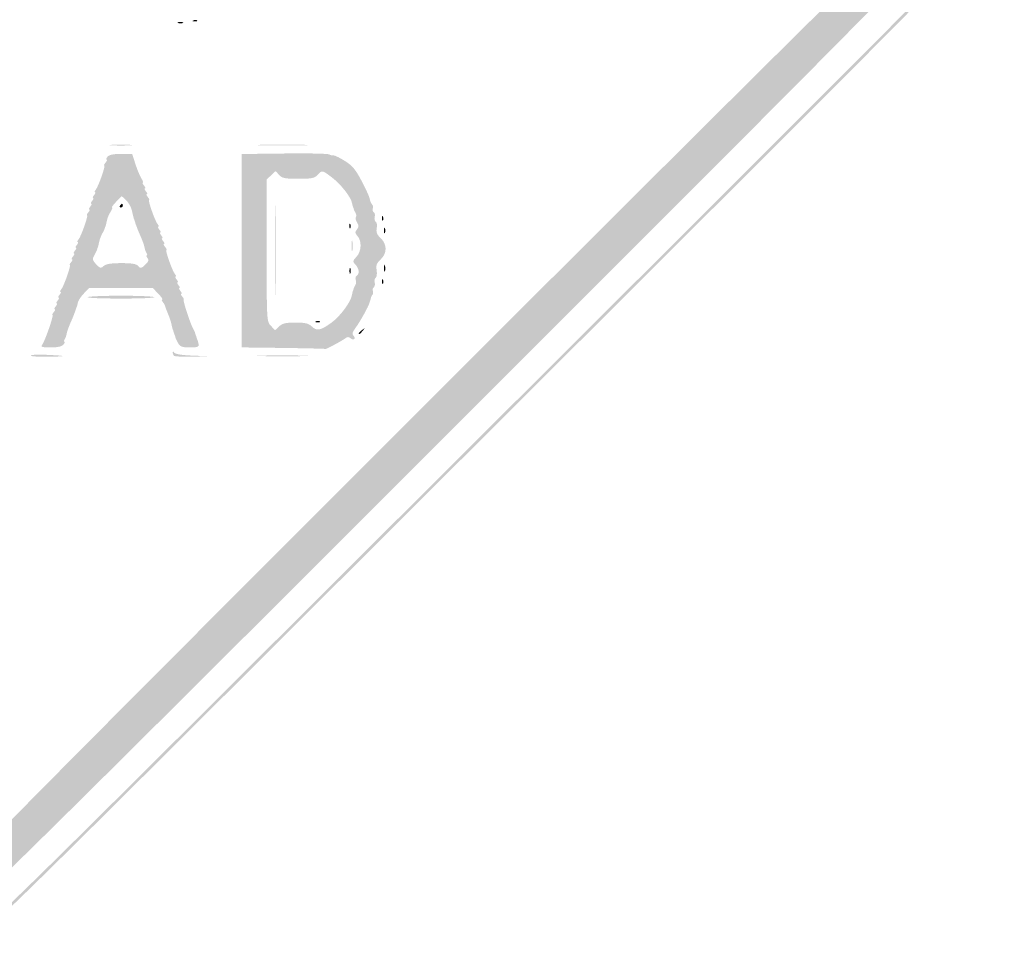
# Model space of a CAD drawing. Header units: inches. Extents: x -25.5 to 26.3, y -25.5 to 25.5.
# Tile 6 of 8: x 2.2 to 26.3, y -25.5 to -2.6. Entities that reach past the tile are written whole.
import ezdxf

# ---------------------------------------------------------------- set-up
doc = ezdxf.new("R2010")
doc.units = ezdxf.units.IN
doc.header["$MEASUREMENT"] = 0

msp = doc.modelspace()

# ---------------------------------------------------------------- hatches: boundary and pattern name
h = msp.add_hatch(color=7)
edge = h.paths.add_edge_path()
edge.add_spline(control_points=[(-0.485, -25.388), (-0.837, -25.302), (-1.088, -25.186), (-1.413, -24.956), (-1.656, -24.784), (-24.688, -1.783), (-24.971, -1.428), (-25.26, -1.067), (-25.407, -0.657), (-25.442, -0.115), (-25.464, 0.232), (-25.451, 0.342), (-25.347, 0.672), (-25.273, 0.908), (-25.151, 1.16), (-25.029, 1.328), (-24.757, 1.705), (-1.826, 24.649), (-1.409, 24.962), (-0.998, 25.27), (-0.834, 25.341), (-0.355, 25.414), (0.313, 25.516), (0.951, 25.326), (1.549, 24.846), (1.707, 24.718), (7.011, 19.436), (13.336, 13.108), (21.925, 4.514), (24.884, 1.525), (25.029, 1.299), (25.22, 0.998), (25.367, 0.606), (25.43, 0.226), (25.482, -0.084), (25.371, -0.662), (25.184, -1.06), (24.992, -1.468), (26.335, -0.11), (10.688, -15.722), (1.446, -24.944), (1.357, -25.031), (1.01, -25.191), (0.458, -25.446), (0.003, -25.506), (-0.485, -25.388)], knot_values=[0, 0, 0, 0, 1, 1, 1, 2, 2, 2, 3, 3, 3, 4, 4, 4, 5, 5, 5, 6, 6, 6, 7, 7, 7, 8, 8, 8, 9, 9, 9, 10, 10, 10, 11, 11, 11, 12, 12, 12, 13, 13, 13, 14, 14, 14, 15, 15, 15, 15], degree=3, periodic=0)
edge = h.paths.add_edge_path(flags=0)
edge.add_spline(control_points=[(0.38, -25.31), (0.534, -25.282), (0.817, -25.186), (1.01, -25.097), (1.357, -24.937), (1.446, -24.85), (10.688, -15.628), (26.246, -0.105), (24.898, -1.468), (25.09, -1.06), (25.466, -0.26), (25.413, 0.549), (24.934, 1.299), (24.79, 1.525), (21.842, 4.502), (13.289, 13.061), (6.99, 19.363), (1.707, 24.624), (1.549, 24.751), (0.951, 25.232), (0.313, 25.422), (-0.355, 25.32), (-0.834, 25.247), (-0.998, 25.176), (-1.409, 24.868), (-1.826, 24.555), (-24.663, 1.705), (-24.935, 1.328), (-25.534, 0.5), (-25.49, -0.65), (-24.83, -1.467), (-24.458, -1.927), (-1.598, -24.756), (-1.342, -24.922), (-1.069, -25.1), (-0.796, -25.218), (-0.485, -25.293), (-0.166, -25.37), (0.032, -25.374), (0.38, -25.31)], knot_values=[0, 0, 0, 0, 1, 1, 1, 2, 2, 2, 3, 3, 3, 4, 4, 4, 5, 5, 5, 6, 6, 6, 7, 7, 7, 8, 8, 8, 9, 9, 9, 10, 10, 10, 11, 11, 11, 12, 12, 12, 13, 13, 13, 13], degree=3, periodic=0)
h = msp.add_hatch(color=7)
edge = h.paths.add_edge_path()
edge.add_spline(control_points=[(0.187, -24.606), (0.165, -24.57), (0.07, -24.558), (-0.078, -24.572), (-0.205, -24.585), (-0.321, -24.576), (-0.335, -24.553), (-0.349, -24.53), (-0.385, -24.517), (-0.416, -24.523), (-0.446, -24.529), (-0.588, -24.475), (-0.73, -24.404), (-0.947, -24.295), (-2.882, -22.382), (-12.613, -12.655), (-22.922, -2.351), (-24.46, -0.788), (-24.496, -0.577), (-24.499, -0.558), (-24.507, -0.531), (-24.514, -0.518), (-24.52, -0.505), (-24.531, -0.473), (-24.537, -0.447), (-24.544, -0.422), (-24.553, -0.39), (-24.559, -0.377), (-24.593, -0.291), (-24.562, 0.355), (-24.518, 0.471), (-24.488, 0.549), (-24.441, 0.676), (-24.412, 0.754), (-24.342, 0.94), (-1.119, 24.184), (-0.812, 24.374), (-0.689, 24.451), (-0.589, 24.5), (-0.589, 24.484), (-0.589, 24.468), (-0.56, 24.479), (-0.526, 24.508), (-0.491, 24.537), (-0.45, 24.548), (-0.434, 24.532), (-0.419, 24.517), (-0.38, 24.521), (-0.348, 24.541), (-0.316, 24.56), (-0.159, 24.577), (0, 24.577), (0.159, 24.577), (0.316, 24.56), (0.348, 24.541), (0.38, 24.521), (0.417, 24.515), (0.43, 24.528), (0.443, 24.541), (0.578, 24.482), (0.729, 24.397), (0.932, 24.282), (1.018, 24.255), (1.056, 24.294), (1.095, 24.333), (4.165, 21.291), (12.728, 12.728), (20.947, 4.508), (24.332, 1.094), (24.297, 1.059), (24.261, 1.023), (24.291, 0.921), (24.4, 0.709), (24.485, 0.544), (24.541, 0.396), (24.526, 0.381), (24.511, 0.366), (24.535, 0.313), (24.58, 0.264), (24.648, 0.189), (24.652, 0.158), (24.602, 0.079), (24.554, 0.002), (24.555, -0.03), (24.606, -0.091), (24.658, -0.155), (24.656, -0.181), (24.589, -0.254), (24.546, -0.302), (24.513, -0.36), (24.518, -0.383), (24.522, -0.405), (24.52, -0.44), (24.514, -0.459), (24.507, -0.479), (24.499, -0.51), (24.494, -0.53), (24.475, -0.614), (24.275, -0.962), (24.23, -0.99), (24.195, -1.011), (24.198, -1.043), (24.238, -1.091), (24.286, -1.149), (22.455, -3.001), (12.726, -12.73), (4.149, -21.307), (1.142, -24.286), (1.103, -24.247), (1.064, -24.207), (1.008, -24.222), (0.888, -24.304), (0.798, -24.364), (0.647, -24.439), (0.551, -24.47), (0.455, -24.501), (0.342, -24.556), (0.299, -24.594), (0.241, -24.644), (0.213, -24.647), (0.187, -24.606)], knot_values=[0, 0, 0, 0, 1, 1, 1, 2, 2, 2, 3, 3, 3, 4, 4, 4, 5, 5, 5, 6, 6, 6, 7, 7, 7, 8, 8, 8, 9, 9, 9, 10, 10, 10, 11, 11, 11, 12, 12, 12, 13, 13, 13, 14, 14, 14, 15, 15, 15, 16, 16, 16, 17, 17, 17, 18, 18, 18, 19, 19, 19, 20, 20, 20, 21, 21, 21, 22, 22, 22, 23, 23, 23, 24, 24, 24, 25, 25, 25, 26, 26, 26, 27, 27, 27, 28, 28, 28, 29, 29, 29, 30, 30, 30, 31, 31, 31, 32, 32, 32, 33, 33, 33, 34, 34, 34, 35, 35, 35, 36, 36, 36, 37, 37, 37, 38, 38, 38, 39, 39, 39, 40, 40, 40, 40], degree=3, periodic=0)
edge = h.paths.add_edge_path(flags=0)
edge.add_spline(control_points=[(0.095, -24.042), (0.111, -24.015), (0.15, -23.996), (0.18, -24), (0.296, -24.014), (0.35, -23.992), (0.492, -23.873), (0.595, -23.786), (0.625, -23.733), (0.592, -23.694), (0.559, -23.654), (3.808, -20.376), (12.1, -12.084), (19.462, -4.722), (23.666, -0.551), (23.688, -0.586), (23.732, -0.657), (23.881, -0.529), (23.981, -0.337), (24.045, -0.213), (24.043, -0.194), (23.953, -0.099)], knot_values=[0, 0, 0, 0, 1, 1, 1, 2, 2, 2, 3, 3, 3, 4, 4, 4, 5, 5, 5, 6, 6, 6, 7, 7, 7, 7], degree=3, periodic=0)
edge.add_line((23.953, -0.099), (23.856, 0.004))
edge.add_line((23.856, 0.004), (23.954, 0.102))
edge.add_spline(control_points=[(23.954, 0.102), (24.044, 0.193), (24.046, 0.21), (23.981, 0.335), (23.882, 0.529), (23.732, 0.657), (23.688, 0.586), (23.666, 0.551), (19.462, 4.722), (12.1, 12.084), (4.119, 20.065), (0.56, 23.655), (0.59, 23.692), (0.62, 23.727), (0.596, 23.782), (0.517, 23.855), (0.453, 23.916), (0.4, 23.948), (0.4, 23.928), (0.4, 23.907), (0.366, 23.919), (0.323, 23.954), (0.281, 23.989), (0.223, 24.02), (0.194, 24.021), (0.165, 24.023), (0.104, 24.042), (0.059, 24.062), (0.014, 24.083), (-0.061, 24.084), (-0.106, 24.064), (-0.194, 24.026), (-0.241, 24.014), (-0.353, 24.003), (-0.443, 23.994), (-23.885, 0.561), (-23.977, 0.389), (-24.014, 0.317), (-24.03, 0.259), (-24.011, 0.259), (-23.992, 0.259), (-24.002, 0.234), (-24.034, 0.203), (-24.096, 0.14), (-24.111, -0.129), (-24.055, -0.184), (-24.021, -0.219), (-24.014, -0.24), (-24.002, -0.365), (-23.994, -0.443), (-0.606, -23.833), (-0.417, -23.951), (-0.336, -24.002), (-0.238, -24.032), (-0.198, -24.017), (-0.159, -24.002), (-0.113, -24.012), (-0.096, -24.04), (-0.057, -24.104), (0.056, -24.105), (0.095, -24.042)], knot_values=[0, 0, 0, 0, 1, 1, 1, 2, 2, 2, 3, 3, 3, 4, 4, 4, 5, 5, 5, 6, 6, 6, 7, 7, 7, 8, 8, 8, 9, 9, 9, 10, 10, 10, 11, 11, 11, 12, 12, 12, 13, 13, 13, 14, 14, 14, 15, 15, 15, 16, 16, 16, 17, 17, 17, 18, 18, 18, 19, 19, 19, 20, 20, 20, 20], degree=3, periodic=0)
h = msp.add_hatch(color=7)
edge = h.paths.add_edge_path()
edge.add_spline(control_points=[(6.42, -2.629), (6.454, -2.615), (6.495, -2.617), (6.51, -2.633), (6.526, -2.648), (6.498, -2.659), (6.448, -2.657), (6.393, -2.655), (6.382, -2.644), (6.42, -2.629)], knot_values=[0, 0, 0, 0, 1, 1, 1, 2, 2, 2, 3, 3, 3, 3], degree=3, periodic=0)
h = msp.add_hatch(color=7)
edge = h.paths.add_edge_path()
edge.add_spline(control_points=[(6.04, -2.677), (6.073, -2.664), (6.126, -2.664), (6.158, -2.677), (6.19, -2.69), (6.164, -2.701), (6.099, -2.701), (6.034, -2.701), (6.008, -2.69), (6.04, -2.677)], knot_values=[0, 0, 0, 0, 1, 1, 1, 2, 2, 2, 3, 3, 3, 3], degree=3, periodic=0)
h = msp.add_hatch(color=7)
edge = h.paths.add_edge_path()
edge.add_spline(control_points=[(4.415, -5.688), (4.538, -5.678), (4.74, -5.678), (4.863, -5.688), (4.986, -5.697), (4.885, -5.705), (4.639, -5.705), (4.393, -5.705), (4.292, -5.697), (4.415, -5.688)], knot_values=[0, 0, 0, 0, 1, 1, 1, 2, 2, 2, 3, 3, 3, 3], degree=3, periodic=0)
h = msp.add_hatch(color=7)
edge = h.paths.add_edge_path()
edge.add_spline(control_points=[(8.086, -5.687), (8.363, -5.679), (8.83, -5.679), (9.122, -5.687), (9.415, -5.695), (9.189, -5.702), (8.619, -5.702), (8.049, -5.702), (7.809, -5.695), (8.086, -5.687)], knot_values=[0, 0, 0, 0, 1, 1, 1, 2, 2, 2, 3, 3, 3, 3], degree=3, periodic=0)
h = msp.add_hatch(color=7)
edge = h.paths.add_edge_path()
edge.add_spline(control_points=[(2.703, -10.603), (2.768, -10.525), (2.996, -9.867), (2.959, -9.867), (2.944, -9.867), (2.958, -9.835), (2.991, -9.796), (3.023, -9.757), (3.033, -9.726), (3.014, -9.726), (2.995, -9.726), (3.006, -9.694), (3.038, -9.655), (3.07, -9.616), (3.081, -9.584), (3.061, -9.584), (3.042, -9.584), (3.053, -9.552), (3.085, -9.514), (3.117, -9.475), (3.128, -9.443), (3.108, -9.443), (3.089, -9.443), (3.1, -9.411), (3.132, -9.372), (3.164, -9.333), (3.175, -9.302), (3.155, -9.302), (3.136, -9.302), (3.144, -9.273), (3.174, -9.238), (3.238, -9.159), (3.42, -8.642), (3.383, -8.642), (3.368, -8.642), (3.382, -8.61), (3.415, -8.572), (3.447, -8.533), (3.457, -8.501), (3.438, -8.501), (3.419, -8.501), (3.429, -8.469), (3.462, -8.43), (3.494, -8.391), (3.504, -8.36), (3.485, -8.36), (3.466, -8.36), (3.476, -8.328), (3.509, -8.289), (3.541, -8.25), (3.552, -8.218), (3.532, -8.218), (3.513, -8.218), (3.524, -8.187), (3.556, -8.148), (3.588, -8.109), (3.599, -8.077), (3.579, -8.077), (3.56, -8.077), (3.568, -8.048), (3.597, -8.013), (3.662, -7.935), (3.844, -7.418), (3.807, -7.418), (3.792, -7.418), (3.806, -7.386), (3.838, -7.347), (3.871, -7.308), (3.881, -7.276), (3.862, -7.276), (3.843, -7.276), (3.853, -7.245), (3.885, -7.206), (3.918, -7.167), (3.928, -7.135), (3.909, -7.135), (3.89, -7.135), (3.9, -7.103), (3.933, -7.065), (3.965, -7.026), (3.975, -6.994), (3.956, -6.994), (3.937, -6.994), (3.947, -6.962), (3.98, -6.923), (4.012, -6.884), (4.023, -6.853), (4.003, -6.853), (3.984, -6.853), (3.992, -6.824), (4.021, -6.789), (4.086, -6.71), (4.268, -6.193), (4.23, -6.193), (4.216, -6.193), (4.23, -6.161), (4.262, -6.123), (4.295, -6.084), (4.305, -6.052), (4.286, -6.052), (4.267, -6.052), (4.277, -6.02), (4.309, -5.981), (4.349, -5.933), (4.456, -5.911), (4.641, -5.911)], knot_values=[0, 0, 0, 0, 1, 1, 1, 2, 2, 2, 3, 3, 3, 4, 4, 4, 5, 5, 5, 6, 6, 6, 7, 7, 7, 8, 8, 8, 9, 9, 9, 10, 10, 10, 11, 11, 11, 12, 12, 12, 13, 13, 13, 14, 14, 14, 15, 15, 15, 16, 16, 16, 17, 17, 17, 18, 18, 18, 19, 19, 19, 20, 20, 20, 21, 21, 21, 22, 22, 22, 23, 23, 23, 24, 24, 24, 25, 25, 25, 26, 26, 26, 27, 27, 27, 28, 28, 28, 29, 29, 29, 30, 30, 30, 31, 31, 31, 32, 32, 32, 33, 33, 33, 34, 34, 34, 35, 35, 35, 35], degree=3, periodic=0)
edge.add_line((4.641, -5.911), (4.914, -5.911))
edge.add_line((4.914, -5.911), (4.994, -6.158))
edge.add_spline(control_points=[(4.994, -6.158), (5.038, -6.294), (5.103, -6.453), (5.14, -6.511), (5.176, -6.569), (5.193, -6.617), (5.176, -6.617), (5.159, -6.617), (5.172, -6.649), (5.204, -6.688), (5.236, -6.727), (5.247, -6.758), (5.228, -6.758), (5.208, -6.758), (5.219, -6.79), (5.251, -6.829), (5.284, -6.868), (5.294, -6.9), (5.275, -6.9), (5.256, -6.9), (5.266, -6.931), (5.298, -6.97), (5.331, -7.009), (5.345, -7.041), (5.33, -7.041), (5.293, -7.041), (5.475, -7.558), (5.539, -7.636), (5.569, -7.672), (5.577, -7.7), (5.557, -7.7), (5.538, -7.7), (5.549, -7.732), (5.581, -7.771), (5.613, -7.81), (5.624, -7.842), (5.605, -7.842), (5.585, -7.842), (5.596, -7.873), (5.628, -7.912), (5.66, -7.951), (5.671, -7.983), (5.652, -7.983), (5.632, -7.983), (5.643, -8.015), (5.675, -8.054), (5.707, -8.092), (5.718, -8.124), (5.699, -8.124), (5.679, -8.124), (5.69, -8.156), (5.722, -8.195), (5.755, -8.234), (5.769, -8.265), (5.754, -8.265), (5.717, -8.265), (5.898, -8.783), (5.963, -8.861), (5.992, -8.896), (6.001, -8.925), (5.981, -8.925), (5.962, -8.925), (5.973, -8.957), (6.005, -8.995), (6.037, -9.034), (6.048, -9.066), (6.028, -9.066), (6.009, -9.066), (6.02, -9.098), (6.052, -9.137), (6.084, -9.176), (6.095, -9.207), (6.075, -9.207), (6.056, -9.207), (6.067, -9.239), (6.099, -9.278), (6.131, -9.317), (6.142, -9.349), (6.123, -9.349), (6.103, -9.349), (6.114, -9.381), (6.146, -9.419), (6.178, -9.458), (6.193, -9.49), (6.178, -9.49), (6.149, -9.49), (6.353, -10.113), (6.413, -10.208), (6.434, -10.241), (6.454, -10.283), (6.457, -10.302), (6.461, -10.322), (6.469, -10.348), (6.476, -10.361), (6.482, -10.374), (6.493, -10.406), (6.499, -10.432), (6.506, -10.458), (6.515, -10.484), (6.521, -10.491), (6.526, -10.497), (6.537, -10.54), (6.546, -10.585), (6.559, -10.654), (6.525, -10.667), (6.332, -10.667), (6.143, -10.667), (6.092, -10.649), (6.043, -10.561), (6.011, -10.503), (5.981, -10.44), (5.977, -10.42), (5.973, -10.401), (5.964, -10.374), (5.958, -10.361), (5.951, -10.348), (5.941, -10.317), (5.934, -10.291), (5.928, -10.265), (5.918, -10.238), (5.913, -10.232), (5.908, -10.225), (5.895, -10.172), (5.884, -10.113), (5.873, -10.054), (5.833, -9.932), (5.795, -9.841), (5.757, -9.751), (5.724, -9.661), (5.72, -9.642), (5.717, -9.623), (5.692, -9.581), (5.665, -9.549), (5.639, -9.517), (5.634, -9.49), (5.655, -9.49), (5.676, -9.49), (5.632, -9.426), (5.557, -9.349)], knot_values=[0, 0, 0, 0, 1, 1, 1, 2, 2, 2, 3, 3, 3, 4, 4, 4, 5, 5, 5, 6, 6, 6, 7, 7, 7, 8, 8, 8, 9, 9, 9, 10, 10, 10, 11, 11, 11, 12, 12, 12, 13, 13, 13, 14, 14, 14, 15, 15, 15, 16, 16, 16, 17, 17, 17, 18, 18, 18, 19, 19, 19, 20, 20, 20, 21, 21, 21, 22, 22, 22, 23, 23, 23, 24, 24, 24, 25, 25, 25, 26, 26, 26, 27, 27, 27, 28, 28, 28, 29, 29, 29, 30, 30, 30, 31, 31, 31, 32, 32, 32, 33, 33, 33, 34, 34, 34, 35, 35, 35, 36, 36, 36, 37, 37, 37, 38, 38, 38, 39, 39, 39, 40, 40, 40, 41, 41, 41, 42, 42, 42, 43, 43, 43, 44, 44, 44, 45, 45, 45, 46, 46, 46, 46], degree=3, periodic=0)
edge.add_line((5.557, -9.349), (5.422, -9.207))
edge.add_line((5.422, -9.207), (4.639, -9.207))
edge.add_line((4.639, -9.207), (3.856, -9.207))
edge.add_line((3.856, -9.207), (3.726, -9.343))
edge.add_spline(control_points=[(3.726, -9.343), (3.655, -9.418), (3.589, -9.518), (3.58, -9.567), (3.57, -9.615), (3.559, -9.66), (3.554, -9.667), (3.548, -9.673), (3.539, -9.7), (3.532, -9.726), (3.526, -9.751), (3.515, -9.783), (3.509, -9.796), (3.502, -9.809), (3.492, -9.836), (3.487, -9.855), (3.481, -9.874), (3.441, -9.969), (3.398, -10.066), (3.355, -10.162), (3.314, -10.279), (3.307, -10.325), (3.3, -10.371), (3.278, -10.435), (3.257, -10.467), (3.237, -10.5), (3.235, -10.526), (3.253, -10.526), (3.27, -10.526), (3.258, -10.558), (3.226, -10.597), (3.187, -10.644), (3.081, -10.667), (2.908, -10.667), (2.694, -10.667), (2.659, -10.656), (2.703, -10.603)], knot_values=[0, 0, 0, 0, 1, 1, 1, 2, 2, 2, 3, 3, 3, 4, 4, 4, 5, 5, 5, 6, 6, 6, 7, 7, 7, 8, 8, 8, 9, 9, 9, 10, 10, 10, 11, 11, 11, 12, 12, 12, 12], degree=3, periodic=0)
edge = h.paths.add_edge_path(flags=0)
edge.add_spline(control_points=[(4.649, -8.595), (4.911, -8.595), (5.02, -8.614), (5.064, -8.667), (5.117, -8.731), (5.137, -8.728), (5.234, -8.636), (5.318, -8.557), (5.332, -8.518), (5.292, -8.47), (5.263, -8.435), (5.254, -8.407), (5.272, -8.407), (5.29, -8.407), (5.287, -8.38), (5.267, -8.348), (5.247, -8.316), (5.225, -8.251), (5.217, -8.205), (5.21, -8.159), (5.169, -8.043), (5.126, -7.946), (5.083, -7.85), (5.043, -7.755), (5.038, -7.736), (5.032, -7.716), (5.022, -7.69), (5.016, -7.677), (5.009, -7.664), (4.999, -7.632), (4.992, -7.606), (4.986, -7.58), (4.975, -7.548), (4.969, -7.535), (4.962, -7.523), (4.953, -7.496), (4.948, -7.477), (4.944, -7.457), (4.924, -7.375), (4.905, -7.294), (4.885, -7.213), (4.822, -7.102), (4.763, -7.047)], knot_values=[0, 0, 0, 0, 1, 1, 1, 2, 2, 2, 3, 3, 3, 4, 4, 4, 5, 5, 5, 6, 6, 6, 7, 7, 7, 8, 8, 8, 9, 9, 9, 10, 10, 10, 11, 11, 11, 12, 12, 12, 13, 13, 13, 14, 14, 14, 14], degree=3, periodic=0)
edge.add_line((4.763, -7.047), (4.657, -6.947))
edge.add_line((4.657, -6.947), (4.521, -7.088))
edge.add_spline(control_points=[(4.521, -7.088), (4.447, -7.166), (4.401, -7.229), (4.419, -7.229), (4.438, -7.229), (4.421, -7.278), (4.382, -7.337), (4.344, -7.396), (4.302, -7.497), (4.291, -7.561), (4.279, -7.625), (4.265, -7.682), (4.26, -7.689), (4.255, -7.695), (4.247, -7.716), (4.243, -7.736), (4.239, -7.755), (4.21, -7.817), (4.178, -7.873), (4.147, -7.93), (4.112, -8.025), (4.101, -8.085), (4.09, -8.146), (4.077, -8.2), (4.071, -8.207), (4.066, -8.213), (4.059, -8.234), (4.055, -8.254), (4.05, -8.273), (4.019, -8.339), (3.986, -8.399), (3.932, -8.497), (3.937, -8.523), (4.031, -8.623), (4.126, -8.725), (4.145, -8.729), (4.215, -8.666), (4.27, -8.616), (4.399, -8.595), (4.649, -8.595)], knot_values=[0, 0, 0, 0, 1, 1, 1, 2, 2, 2, 3, 3, 3, 4, 4, 4, 5, 5, 5, 6, 6, 6, 7, 7, 7, 8, 8, 8, 9, 9, 9, 10, 10, 10, 11, 11, 11, 12, 12, 12, 13, 13, 13, 13], degree=3, periodic=0)
h = msp.add_hatch(color=7)
edge = h.paths.add_edge_path()
edge.add_line((8.63, -10.679), (7.606, -10.666))
edge.add_line((7.606, -10.666), (7.606, -8.29))
edge.add_line((7.606, -8.29), (7.606, -5.914))
edge.add_line((7.606, -5.914), (8.654, -5.901))
edge.add_spline(control_points=[(8.654, -5.901), (9.23, -5.893), (9.726, -5.904), (9.756, -5.924), (9.786, -5.944), (9.829, -5.955), (9.853, -5.948), (9.877, -5.94), (10.002, -5.999), (10.13, -6.079), (10.321, -6.197), (10.399, -6.289), (10.549, -6.574), (10.651, -6.766), (10.741, -6.965), (10.749, -7.016), (10.758, -7.068), (10.783, -7.129), (10.806, -7.152), (10.83, -7.175), (10.838, -7.221), (10.825, -7.254), (10.813, -7.287), (10.823, -7.327), (10.848, -7.342), (10.873, -7.358), (10.884, -7.411), (10.871, -7.46), (10.858, -7.508), (10.87, -7.562), (10.897, -7.579), (10.925, -7.596), (10.935, -7.667), (10.921, -7.738), (10.902, -7.835), (10.925, -7.893), (11.017, -7.98), (11.18, -8.133), (11.18, -8.351), (11.017, -8.505), (10.919, -8.596), (10.9, -8.649), (10.919, -8.771), (10.933, -8.855), (10.922, -8.937), (10.896, -8.953), (10.869, -8.969), (10.858, -9.023), (10.871, -9.071), (10.884, -9.12), (10.873, -9.173), (10.848, -9.189), (10.823, -9.204), (10.813, -9.245), (10.826, -9.278), (10.839, -9.312), (10.835, -9.354), (10.817, -9.372), (10.8, -9.389), (10.783, -9.423), (10.779, -9.447), (10.776, -9.471), (10.768, -9.501), (10.762, -9.514), (10.755, -9.527), (10.746, -9.553), (10.742, -9.572), (10.724, -9.653), (10.508, -10.042), (10.406, -10.178), (10.324, -10.286), (10.31, -10.338), (10.349, -10.377), (10.421, -10.45), (10.356, -10.506), (10.277, -10.44), (10.239, -10.409), (10.195, -10.404), (10.169, -10.429), (10.12, -10.476), (9.667, -10.721), (9.66, -10.704), (9.657, -10.698), (9.194, -10.687), (8.63, -10.679)], knot_values=[0, 0, 0, 0, 1, 1, 1, 2, 2, 2, 3, 3, 3, 4, 4, 4, 5, 5, 5, 6, 6, 6, 7, 7, 7, 8, 8, 8, 9, 9, 9, 10, 10, 10, 11, 11, 11, 12, 12, 12, 13, 13, 13, 14, 14, 14, 15, 15, 15, 16, 16, 16, 17, 17, 17, 18, 18, 18, 19, 19, 19, 20, 20, 20, 21, 21, 21, 22, 22, 22, 23, 23, 23, 24, 24, 24, 25, 25, 25, 26, 26, 26, 27, 27, 27, 28, 28, 28, 28], degree=3, periodic=0)
edge = h.paths.add_edge_path(flags=0)
edge.add_spline(control_points=[(8.925, -10.055), (9.165, -10.055), (9.246, -10.075), (9.33, -10.154), (9.453, -10.27), (9.54, -10.252), (9.811, -10.056), (10.02, -9.905), (10.279, -9.558), (10.31, -9.388), (10.322, -9.327), (10.335, -9.273), (10.34, -9.266), (10.345, -9.26), (10.353, -9.239), (10.356, -9.219), (10.36, -9.2), (10.378, -9.159), (10.398, -9.129), (10.417, -9.099), (10.42, -9.043), (10.405, -9.005), (10.391, -8.966), (10.401, -8.92), (10.429, -8.903), (10.503, -8.857), (10.49, -8.732), (10.401, -8.634), (10.327, -8.553), (10.329, -8.54), (10.424, -8.439), (10.547, -8.308), (10.559, -8.051), (10.449, -7.929), (10.384, -7.857), (10.382, -7.831), (10.434, -7.768), (10.484, -7.708), (10.485, -7.674), (10.439, -7.6), (10.408, -7.55), (10.394, -7.488), (10.41, -7.463), (10.425, -7.438), (10.421, -7.391), (10.4, -7.359), (10.38, -7.327), (10.36, -7.284), (10.356, -7.265), (10.353, -7.245), (10.345, -7.224), (10.34, -7.218), (10.335, -7.211), (10.323, -7.167), (10.314, -7.119), (10.286, -6.971), (10.043, -6.659), (9.826, -6.494), (9.582, -6.307), (9.577, -6.306), (9.466, -6.429), (9.394, -6.508), (9.321, -6.523), (8.995, -6.523), (8.669, -6.523), (8.597, -6.508), (8.524, -6.428)], knot_values=[0, 0, 0, 0, 1, 1, 1, 2, 2, 2, 3, 3, 3, 4, 4, 4, 5, 5, 5, 6, 6, 6, 7, 7, 7, 8, 8, 8, 9, 9, 9, 10, 10, 10, 11, 11, 11, 12, 12, 12, 13, 13, 13, 14, 14, 14, 15, 15, 15, 16, 16, 16, 17, 17, 17, 18, 18, 18, 19, 19, 19, 20, 20, 20, 21, 21, 21, 22, 22, 22, 22], degree=3, periodic=0)
edge.add_line((8.524, -6.428), (8.438, -6.333))
edge.add_line((8.438, -6.333), (8.328, -6.436))
edge.add_line((8.328, -6.436), (8.218, -6.539))
edge.add_line((8.218, -6.539), (8.218, -8.282))
edge.add_spline(control_points=[(8.218, -8.282), (8.218, -10.009), (8.219, -10.027), (8.321, -10.135)], knot_values=[0, 0, 0, 0, 1, 1, 1, 1], degree=3, periodic=0)
edge.add_line((8.321, -10.135), (8.424, -10.244))
edge.add_line((8.424, -10.244), (8.524, -10.15))
edge.add_spline(control_points=[(8.524, -10.15), (8.603, -10.075), (8.689, -10.055), (8.925, -10.055)], knot_values=[0, 0, 0, 0, 1, 1, 1, 1], degree=3, periodic=0)
h = msp.add_hatch(color=7)
edge = h.paths.add_edge_path()
edge.add_spline(control_points=[(8.428, -8.289), (8.428, -7.305), (8.434, -6.895), (8.442, -7.379), (8.45, -7.863), (8.45, -8.669), (8.442, -9.169), (8.434, -9.669), (8.428, -9.273), (8.428, -8.289)], knot_values=[0, 0, 0, 0, 1, 1, 1, 2, 2, 2, 3, 3, 3, 3], degree=3, periodic=0)
h = msp.add_hatch(color=7)
edge = h.paths.add_edge_path()
edge.add_spline(control_points=[(4.615, -7.182), (4.632, -7.156), (4.654, -7.135), (4.665, -7.135), (4.677, -7.135), (4.686, -7.156), (4.686, -7.182), (4.686, -7.208), (4.664, -7.229), (4.636, -7.229), (4.609, -7.229), (4.599, -7.208), (4.615, -7.182)], knot_values=[0, 0, 0, 0, 1, 1, 1, 2, 2, 2, 3, 3, 3, 4, 4, 4, 4], degree=3, periodic=0)
h = msp.add_hatch(color=7)
edge = h.paths.add_edge_path()
edge.add_spline(control_points=[(11.048, -7.484), (11.05, -7.43), (11.061, -7.418), (11.076, -7.456), (11.09, -7.49), (11.088, -7.531), (11.073, -7.546), (11.057, -7.562), (11.046, -7.534), (11.048, -7.484)], knot_values=[0, 0, 0, 0, 1, 1, 1, 2, 2, 2, 3, 3, 3, 3], degree=3, periodic=0)
h = msp.add_hatch(color=7)
edge = h.paths.add_edge_path()
edge.add_spline(control_points=[(10.247, -7.673), (10.25, -7.618), (10.261, -7.607), (10.276, -7.644), (10.289, -7.678), (10.288, -7.719), (10.272, -7.735), (10.256, -7.75), (10.245, -7.723), (10.247, -7.673)], knot_values=[0, 0, 0, 0, 1, 1, 1, 2, 2, 2, 3, 3, 3, 3], degree=3, periodic=0)
h = msp.add_hatch(color=7)
edge = h.paths.add_edge_path()
edge.add_spline(control_points=[(11.099, -7.795), (11.099, -7.73), (11.109, -7.703), (11.123, -7.736), (11.136, -7.768), (11.136, -7.821), (11.123, -7.853), (11.109, -7.886), (11.099, -7.859), (11.099, -7.795)], knot_values=[0, 0, 0, 0, 1, 1, 1, 2, 2, 2, 3, 3, 3, 3], degree=3, periodic=0)
h = msp.add_hatch(color=7)
edge = h.paths.add_edge_path()
edge.add_spline(control_points=[(10.303, -8.171), (10.303, -8.055), (10.313, -8.007), (10.324, -8.065), (10.335, -8.124), (10.335, -8.219), (10.324, -8.277), (10.313, -8.336), (10.303, -8.288), (10.303, -8.171)], knot_values=[0, 0, 0, 0, 1, 1, 1, 2, 2, 2, 3, 3, 3, 3], degree=3, periodic=0)
h = msp.add_hatch(color=7)
edge = h.paths.add_edge_path()
edge.add_spline(control_points=[(10.251, -8.784), (10.251, -8.719), (10.262, -8.692), (10.275, -8.725), (10.288, -8.757), (10.288, -8.81), (10.275, -8.842), (10.262, -8.875), (10.251, -8.848), (10.251, -8.784)], knot_values=[0, 0, 0, 0, 1, 1, 1, 2, 2, 2, 3, 3, 3, 3], degree=3, periodic=0)
h = msp.add_hatch(color=7)
edge = h.paths.add_edge_path()
edge.add_spline(control_points=[(11.1, -8.713), (11.101, -8.635), (11.112, -8.609), (11.124, -8.655), (11.136, -8.701), (11.135, -8.764), (11.122, -8.796), (11.109, -8.828), (11.1, -8.791), (11.1, -8.713)], knot_values=[0, 0, 0, 0, 1, 1, 1, 2, 2, 2, 3, 3, 3, 3], degree=3, periodic=0)
h = msp.add_hatch(color=7)
edge = h.paths.add_edge_path()
edge.add_spline(control_points=[(11.048, -9.039), (11.05, -8.984), (11.061, -8.973), (11.076, -9.01), (11.09, -9.044), (11.088, -9.085), (11.073, -9.1), (11.057, -9.116), (11.046, -9.088), (11.048, -9.039)], knot_values=[0, 0, 0, 0, 1, 1, 1, 2, 2, 2, 3, 3, 3, 3], degree=3, periodic=0)
h = msp.add_hatch(color=7)
edge = h.paths.add_edge_path()
edge.add_spline(control_points=[(3.822, -9.431), (3.834, -9.412), (4.202, -9.396), (4.639, -9.396), (5.076, -9.396), (5.444, -9.412), (5.456, -9.431), (5.468, -9.451), (5.1, -9.466), (4.639, -9.466), (4.178, -9.466), (3.81, -9.451), (3.822, -9.431)], knot_values=[0, 0, 0, 0, 1, 1, 1, 2, 2, 2, 3, 3, 3, 4, 4, 4, 4], degree=3, periodic=0)
h = msp.add_hatch(color=7)
edge = h.paths.add_edge_path()
edge.add_spline(control_points=[(9.434, -10.023), (9.468, -10.009), (9.509, -10.011), (9.524, -10.027), (9.54, -10.042), (9.512, -10.054), (9.463, -10.051), (9.408, -10.049), (9.397, -10.038), (9.434, -10.023)], knot_values=[0, 0, 0, 0, 1, 1, 1, 2, 2, 2, 3, 3, 3, 3], degree=3, periodic=0)
h = msp.add_hatch(color=7)
edge = h.paths.add_edge_path()
edge.add_spline(control_points=[(10.479, -10.32), (10.479, -10.31), (10.516, -10.273), (10.561, -10.238), (10.636, -10.179), (10.638, -10.181), (10.579, -10.255), (10.518, -10.334), (10.479, -10.359), (10.479, -10.32)], knot_values=[0, 0, 0, 0, 1, 1, 1, 2, 2, 2, 3, 3, 3, 3], degree=3, periodic=0)
h = msp.add_hatch(color=7)
edge = h.paths.add_edge_path()
edge.add_spline(control_points=[(2.425, -10.868), (2.425, -10.848), (2.568, -10.838), (2.743, -10.845), (3.302, -10.868), (3.357, -10.888), (2.885, -10.895), (2.632, -10.9), (2.425, -10.887), (2.425, -10.868)], knot_values=[0, 0, 0, 0, 1, 1, 1, 2, 2, 2, 3, 3, 3, 3], degree=3, periodic=0)
h = msp.add_hatch(color=7)
edge = h.paths.add_edge_path()
edge.add_spline(control_points=[(5.942, -10.872), (5.925, -10.854), (5.911, -10.817), (5.911, -10.789), (5.912, -10.757), (5.926, -10.76), (5.948, -10.795), (5.971, -10.83), (6.144, -10.858), (6.407, -10.868)], knot_values=[0, 0, 0, 0, 1, 1, 1, 2, 2, 2, 3, 3, 3, 3], degree=3, periodic=0)
edge.add_line((6.407, -10.868), (6.829, -10.884))
edge.add_line((6.829, -10.884), (6.401, -10.893))
edge.add_spline(control_points=[(6.401, -10.893), (6.166, -10.899), (5.959, -10.889), (5.942, -10.872)], knot_values=[0, 0, 0, 0, 1, 1, 1, 1], degree=3, periodic=0)
h = msp.add_hatch(color=7)
edge = h.paths.add_edge_path()
edge.add_spline(control_points=[(8.086, -10.868), (8.363, -10.859), (8.83, -10.859), (9.122, -10.868), (9.415, -10.876), (9.189, -10.883), (8.619, -10.883), (8.049, -10.883), (7.809, -10.876), (8.086, -10.868)], knot_values=[0, 0, 0, 0, 1, 1, 1, 2, 2, 2, 3, 3, 3, 3], degree=3, periodic=0)

doc.saveas('drawing.dxf')
